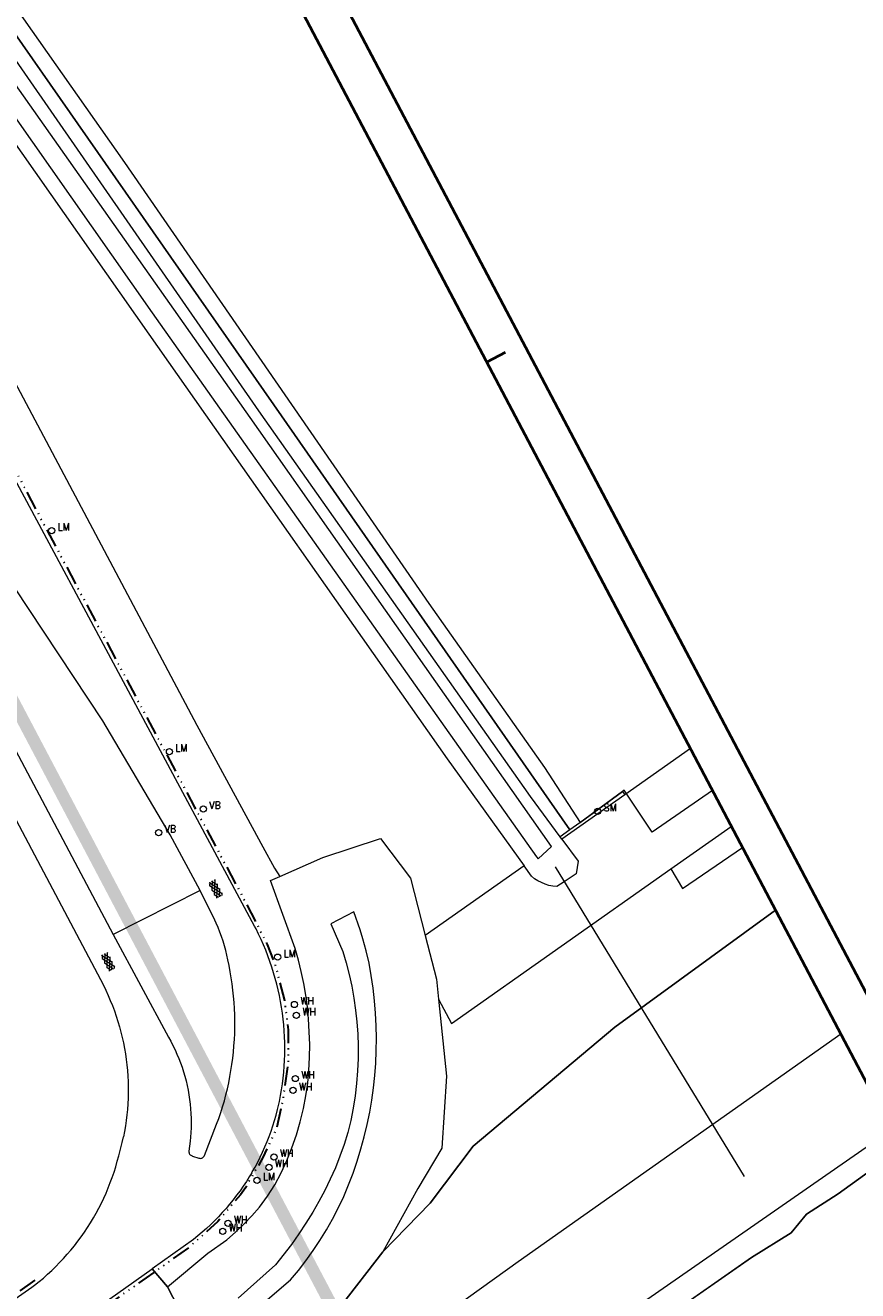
# Model space of a CAD drawing. Header units: metres. Extents: x 148691 to 149199, y 486355 to 486958.
# Tile 91 of 93: x 148992 to 149092, y 486658 to 486811. Entities that reach past the tile are written whole.
import ezdxf

# ---------------------------------------------------------------- set-up
doc = ezdxf.new("R2010")
doc.units = ezdxf.units.M
doc.header["$MEASUREMENT"] = 0
doc.linetypes.add('drainage', pattern=[2.05, -0.25, 0.05, -0.25, 0.05, -0.25, 0.05, -0.25, 0.9])
for name, color, linetype, lineweight in [('BWR-alg-topografie', 7, 'Continuous', 13), ('BWR-best-drain ø 80', 60, 'drainage', 30), ('TOP-L-duiker', 7, 'Continuous', 0), ('TOP-L-terrein schutting raster hek leuning', 7, 'Continuous', 0), ('TOP-L-topo objecten punt', 7, 'Continuous', 0), ('TOP-L-topo objecten vlak', 7, 'Continuous', 0), ('WVB-alg-onderhoek', 7, 'Continuous', 30), ('WVB-alg-werkgrens', 6, 'Continuous', 53)]:
    doc.layers.add(name, color=color, linetype=linetype, lineweight=lineweight)
doc.styles.add('Style-STANDARD', font='STANDARD.shx')

# ---------------------------------------------------------------- blocks, each defined once
blk = doc.blocks.new('16')
at = {"layer": 'TOP-L-topo objecten punt', "color": 7, "linetype": 'Continuous', "lineweight": 0}
blk.add_circle((0, 0), 0.25, dxfattribs=at)
at = {"layer": 'TOP-L-topo objecten punt', "color": 7, "linetype": 'Continuous', "lineweight": 0, "style": 'Style-STANDARD'}
blk.add_text('LM', height=0.6, dxfattribs=at).set_placement((0.483, 0))
blk = doc.blocks.new('302')
at = {"layer": 'TOP-L-topo objecten punt', "color": 7, "linetype": 'Continuous', "lineweight": 0}
blk.add_circle((0, 0), 0.25, dxfattribs=at)
at = {"layer": 'TOP-L-topo objecten punt', "color": 7, "linetype": 'Continuous', "lineweight": 0, "style": 'Style-STANDARD'}
blk.add_text('WH', height=0.6, dxfattribs=at).set_placement((0.483, 0))
blk = doc.blocks.new('131')
at = {"layer": 'TOP-L-topo objecten punt', "color": 7, "linetype": 'Continuous', "lineweight": 0}
blk.add_circle((0, 0), 0.25, dxfattribs=at)
at = {"layer": 'TOP-L-topo objecten punt', "color": 7, "linetype": 'Continuous', "lineweight": 0, "style": 'Style-STANDARD'}
blk.add_text('SM', height=0.6, dxfattribs=at).set_placement((0.483, 0))
blk = doc.blocks.new('14')
at = {"layer": 'TOP-L-topo objecten punt', "color": 7, "linetype": 'Continuous', "lineweight": 0}
blk.add_circle((0, 0), 0.25, dxfattribs=at)
at = {"layer": 'TOP-L-topo objecten punt', "color": 7, "linetype": 'Continuous', "lineweight": 0, "style": 'Style-STANDARD'}
blk.add_text('VB', height=0.6, dxfattribs=at).set_placement((0.483, 0))
blk = doc.blocks.new('ASFALT')
at = {"layer": 'BWR-alg-topografie'}
for p, q in [((1.14, 0.74), (0, 0.08)), ((0.54, 0.74), (0, 0.43)), ((1.48, -0.17), (0, 0.69)), ((0.88, -0.16), (0, 0.35)), ((0.28, -0.16), (0, 0)), ((1.74, 0.74), (0.18, -0.16)), ((2.08, -0.16), (0.52, 0.74)), ((2.11, 0.61), (0.78, -0.16)), ((2.11, 0.17), (1.12, 0.74)), ((2.11, 0.26), (1.38, -0.16)), ((2.11, 0.51), (1.73, 0.74)), ((2.11, -0.09), (1.98, -0.16))]:
    blk.add_line(p, q, dxfattribs=at)

msp = doc.modelspace()

# ---------------------------------------------------------------- linework, layer by layer
at = {"layer": 'BWR-best-drain ø 80', "color": 44, "linetype": 'drainage', "ltscale": 2.5}
msp.add_line((148972.8, 486644.78), (148993.43, 486659.39), dxfattribs=at)
at = {"layer": 'BWR-best-drain ø 80', "color": 44, "linetype": 'drainage', "ltscale": 2.5, "flags": 128}
msp.add_lwpolyline([(148928.85, 486874.01), (148932.61, 486866.85), (148941.85, 486849.29), (148949.94, 486833.93), (148953.8, 486826.62), (148975.46, 486785.68), (149003.91, 486732.19), (149012.41, 486716.27), (149018.64, 486704.63), (149021.17, 486699.71), (149022.14, 486697.21), (149023.25, 486692.93), (149023.69, 486689.42), (149023.69, 486685.46), (149022.99, 486680.66), (149022.28, 486677.53), (149020.65, 486674.02), (149018.53, 486670.36), (149017.93, 486669.51), (149015.23, 486666.28), (149011.66, 486663.11), (149008.8, 486661.08), (148989.97, 486647.74)], dxfattribs=at)
at = {"layer": 'TOP-L-duiker', "color": 7, "linetype": 'Continuous', "lineweight": 0, "flags": 128}
msp.add_lwpolyline([(149055.88, 486709.05), (149078.68, 486671.7)], dxfattribs=at)
at = {"layer": 'TOP-L-terrein schutting raster hek leuning', "color": 7, "linetype": 'Continuous', "lineweight": 0, "flags": 128}
for points in [[(149064.01, 486718.14), (149058.87, 486714.38), (149057.67, 486713.5), (149021.96, 486764.77), (148943.43, 486877.33), (148943.44, 486877.34), (148945.15, 486880.33), (148945.64, 486880.32), (148947.73, 486882.21), (148948.28, 486882.48), (148957.05, 486890.54), (148959.36, 486892.49), (148964.13, 486896.15), (148974.03, 486902.97), (148976.76, 486904.38)], [(149074.84, 486718.27), (149067.59, 486713.22), (149064.2, 486718.31), (149064.01, 486718.14)]]:
    msp.add_lwpolyline(points, dxfattribs=at)
at = {"layer": 'TOP-L-topo objecten vlak', "color": 7, "linetype": 'Continuous', "lineweight": 0}
for p, q in [((149072.18, 486723.32), (149064.27, 486717.74)), ((149069.84, 486708.82), (149077.12, 486713.94)), ((149096.4, 486677.35), (148996.29, 486607.75)), ((149095.64, 486673.69), (149090.01, 486669.63)), ((149090.01, 486669.63), (149086.17, 486667.19)), ((149086.17, 486667.19), (149084.33, 486664.92)), ((149084.33, 486664.92), (149079.56, 486661.96)), ((149079.56, 486661.96), (149068.82, 486654.47))]:
    msp.add_line(p, q, dxfattribs=at)
at = {"layer": 'TOP-L-topo objecten vlak', "color": 7, "linetype": 'Continuous', "lineweight": 0, "flags": 128}
for points in [[(148940.8, 486880.5), (148941.07, 486880.74), (148943.43, 486877.33), (149021.96, 486764.77), (149057.67, 486713.5), (149056.49, 486712.68)], [(149056.49, 486712.68), (149052.9, 486717.55), (149020.17, 486764.05), (148982.74, 486818.03), (148950.73, 486863.29), (148945.14, 486871.26), (148941.37, 486877.93), (148940.8, 486880.5)], [(148932.69, 486877.37), (148933.31, 486876.18), (148935.29, 486872.42), (148947.32, 486849.43), (148966.6, 486812.9), (148985.06, 486778.1), (149012.68, 486726.15), (149020.63, 486711.46), (149022.06, 486708.91), (149022.68, 486707.89)], [(148932.69, 486877.37), (148935, 486875.76), (148939.69, 486868.84), (148943.99, 486863.1), (148954.71, 486847.67), (148977.82, 486814.7), (149006.9, 486773.29), (149042.87, 486722.09), (149052.13, 486709.17)], [(148946.64, 486877.61), (148965.57, 486848.57), (149003.95, 486793.97), (149040.67, 486740.82), (149054.58, 486721.04), (149058.91, 486714.41), (149064.01, 486718.14), (149064.27, 486717.74)], [(148913.67, 486860.56), (149001.42, 486694.77), (149001.71, 486694.17), (149001.99, 486693.56), (149002.25, 486692.94), (149002.5, 486692.32), (149002.74, 486691.69), (149002.96, 486691.05), (149003.16, 486690.41), (149003.35, 486689.77), (149003.53, 486689.12), (149003.68, 486688.47), (149003.83, 486687.82), (149003.95, 486687.16), (149004.07, 486686.5), (149004.16, 486685.83), (149004.24, 486685.17), (149004.31, 486684.5), (149004.35, 486683.83), (149004.39, 486683.16), (149004.4, 486682.49), (149004.4, 486681.82), (149004.39, 486681.15), (149004.36, 486680.48), (149004.31, 486679.81), (149004.24, 486679.14), (149004.16, 486678.47), (149004.07, 486677.81), (149003.96, 486677.15), (149003.83, 486676.49)], [(149013.09, 486706.21), (149009.46, 486712.9), (149001.36, 486726.66), (148988.9, 486745.44), (148964.54, 486791.49), (148958.6, 486801.98), (148943.54, 486824.93), (148925.55, 486859.02)], [(148920.27, 486856.2), (149002.6, 486700.88)], [(148980.58, 486813.95), (149007.28, 486775.85), (149044.71, 486722.9), (149053.65, 486710.25), (149053.82, 486710.02), (149055.45, 486711.5), (149055.44, 486711.51), (149019.11, 486763.24), (148981.58, 486816.49)], [(149019.3, 486672.16), (149019.36, 486672.27), (149019.7, 486672.86), (149020.02, 486673.46), (149020.32, 486674.06), (149020.61, 486674.67), (149020.89, 486675.29), (149021.16, 486675.92), (149021.4, 486676.55), (149021.64, 486677.18), (149021.86, 486677.83), (149022.06, 486678.47), (149022.25, 486679.13), (149022.42, 486679.78), (149022.58, 486680.44), (149022.65, 486680.77), (149022.78, 486681.47), (149022.9, 486682.17), (149023, 486682.88), (149023.09, 486683.59), (149023.16, 486684.29), (149023.22, 486685.01), (149023.26, 486685.72), (149023.28, 486686.43), (149023.29, 486687.15), (149023.28, 486687.86), (149023.26, 486688.57), (149023.21, 486689.28), (149023.16, 486690), (149023.08, 486690.71), (149023, 486691.41), (149022.89, 486692.12), (149022.77, 486692.83), (149022.64, 486693.53), (149022.49, 486694.22), (149022.32, 486694.92), (149022.14, 486695.61), (149021.94, 486696.29), (149021.73, 486696.97), (149021.5, 486697.65), (149021.25, 486698.32), (149021, 486698.99), (149020.72, 486699.65), (149020.43, 486700.3), (149020.13, 486700.95), (149019.82, 486701.58), (149019.65, 486701.9), (148974.88, 486785.35)], [(149064.27, 486717.74), (149056.7, 486712.4)], [(149022.68, 486707.89), (149027.88, 486710.17), (149034.84, 486712.47), (149038.44, 486707.68), (149040.22, 486700.78)], [(149056.7, 486712.4), (149058.66, 486709.73), (149058.43, 486708.22), (149056.98, 486707.26), (149056.08, 486706.67), (149055.6, 486706.72), (149055.13, 486706.82), (149054.67, 486706.96), (149054.23, 486707.15), (149053.8, 486707.37), (149053.39, 486707.63), (149053.02, 486707.93), (149052.13, 486709.17)], [(149056.7, 486712.4), (149056.49, 486712.68)], [(149069.84, 486708.82), (149071.24, 486706.44), (149078.47, 486711.38)], [(149052.13, 486709.17), (149040.22, 486700.78)], [(149041.83, 486693.1), (149043.4, 486690.17), (149069.84, 486708.82)], [(149009.16, 486658.43), (149014.02, 486662.47), (149016.28, 486664.09), (149017.35, 486665), (149018.36, 486665.96), (149019.32, 486666.97), (149020.22, 486668.03), (149021.19, 486669.34), (149022.07, 486670.72), (149022.84, 486672.17), (149023.54, 486673.66), (149024.15, 486675.19), (149024.68, 486676.75), (149025.14, 486678.33), (149025.53, 486679.92), (149025.83, 486681.44), (149026.05, 486682.97), (149026.19, 486684.52), (149026.27, 486686.07), (149026.29, 486687.63), (149026.24, 486689.18), (149026.15, 486690.73), (149026.01, 486692.16), (149025.82, 486693.59), (149025.57, 486695.01), (149025.28, 486696.42), (149024.94, 486697.81), (149024.55, 486699.2), (149021.57, 486707.4), (149022.68, 486707.89)], [(149013.09, 486706.21), (149002.6, 486700.88)], [(149012.02, 486674.24), (149012.1, 486674.2), (149012.14, 486674.19), (149012.92, 486673.94), (149012.92, 486673.94), (149013.01, 486673.92), (149013.11, 486673.91), (149013.2, 486673.93), (149013.29, 486673.95), (149013.38, 486673.99), (149013.45, 486674.05), (149013.52, 486674.12), (149013.57, 486674.19), (149013.61, 486674.27), (149015.07, 486678.01), (149015.33, 486678.71), (149015.56, 486679.42), (149015.79, 486680.14), (149016, 486680.85), (149016.19, 486681.58), (149016.36, 486682.3), (149016.53, 486683.03), (149016.67, 486683.77), (149016.8, 486684.5), (149016.92, 486685.24), (149017.02, 486685.98), (149017.1, 486686.73), (149017.16, 486687.47), (149017.21, 486688.22), (149017.25, 486688.97), (149017.27, 486689.72), (149017.27, 486690.46), (149017.26, 486691.21), (149017.23, 486691.96), (149017.18, 486692.71), (149017.12, 486693.45), (149017.04, 486694.19), (149016.95, 486694.94), (149016.84, 486695.68), (149016.72, 486696.41), (149016.58, 486697.15), (149016.43, 486697.85), (149016.31, 486698.42), (149016.17, 486698.98), (149016.01, 486699.54), (149015.85, 486700.1), (149015.66, 486700.65), (149015.46, 486701.2), (149015.25, 486701.74), (149015.02, 486702.28), (149014.86, 486702.62), (149013.09, 486706.21)], [(149082.45, 486703.84), (149063.07, 486689.73), (149046.01, 486675.37), (149040.81, 486668.51), (149035.12, 486662.64), (149029.99, 486656.03), (149024.58, 486649.99), (149020.42, 486648.53), (149016.68, 486649.37), (149014.24, 486650.69), (149011.06, 486654.68), (149009.16, 486658.43)], [(149019.24, 486655.21), (149023.98, 486659.26), (149024.93, 486660.4), (149025.84, 486661.57), (149026.71, 486662.78), (149027.53, 486664.01), (149028.31, 486665.28), (149029.04, 486666.57), (149029.74, 486667.92), (149030.39, 486669.3), (149030.98, 486670.71), (149031.52, 486672.13), (149032.02, 486673.58), (149032.46, 486675.04), (149032.86, 486676.52), (149033.22, 486678), (149033.52, 486679.46), (149033.77, 486680.93), (149033.98, 486682.41), (149034.14, 486683.9), (149034.26, 486685.39), (149034.32, 486686.89), (149034.34, 486688.38), (149034.31, 486689.89), (149034.24, 486691.41), (149034.11, 486692.92), (149033.94, 486694.43), (149033.72, 486695.94), (149033.44, 486697.43), (149033.11, 486698.91), (149032.71, 486700.37), (149032.37, 486701.47), (149031.6, 486703.65), (149028.82, 486702.19), (149030.28, 486698.86), (149030.69, 486697.47), (149031.05, 486696.07), (149031.36, 486694.66), (149031.62, 486693.23), (149031.83, 486691.79), (149031.98, 486690.35), (149032.08, 486688.9), (149032.13, 486687.46), (149032.13, 486685.95), (149032.07, 486684.45), (149031.95, 486682.94), (149031.77, 486681.44), (149031.54, 486679.95), (149031.23, 486678.48), (149030.87, 486677.02), (149030.44, 486675.58), (149029.94, 486674.17), (149029.38, 486672.77), (149028.77, 486671.4), (149028.1, 486670.05), (149027.4, 486668.72), (149026.65, 486667.41), (149025.84, 486666.09), (149024.99, 486664.79), (149024.08, 486663.52), (149022.15, 486661.08), (149017.66, 486657.06)], [(149035.12, 486662.64), (149040.81, 486668.51), (149046.01, 486675.37), (149063.07, 486689.73), (149082.45, 486703.84)], [(149002.6, 486700.88), (149009.25, 486688.51), (149009.53, 486688.02), (149009.8, 486687.51), (149010.05, 486687), (149010.28, 486686.48), (149010.5, 486685.96), (149010.71, 486685.42), (149010.9, 486684.89), (149011.08, 486684.34), (149011.24, 486683.8), (149011.38, 486683.25), (149011.52, 486682.69), (149011.63, 486682.13), (149011.73, 486681.57), (149011.81, 486681.01), (149011.88, 486680.44), (149011.93, 486679.87), (149011.96, 486679.3), (149011.98, 486678.73), (149011.99, 486678.16), (149011.98, 486677.59), (149011.95, 486677.03), (149011.9, 486676.46), (149011.86, 486676), (149011.73, 486674.77), (149011.72, 486674.68), (149011.74, 486674.59), (149011.77, 486674.5), (149011.81, 486674.42), (149011.87, 486674.35), (149011.94, 486674.28), (149012.02, 486674.24)], [(149040.22, 486700.78), (149041.58, 486695.53), (149041.83, 486693.1)], [(149041.83, 486693.1), (149042.79, 486683.8), (149042.22, 486675.12), (149039.33, 486670.28), (149035.12, 486662.64)], [(149090.32, 486688.9), (149051.42, 486661.43), (148988.8, 486616.5), (148984.33, 486613.41)], [(148989.97, 486656.39), (148992.8, 486658.37), (148993.13, 486658.63), (148993.66, 486659.05), (148994.18, 486659.48), (148994.68, 486659.93), (148995.18, 486660.39), (148995.67, 486660.86), (148996.14, 486661.34), (148996.6, 486661.83), (148997.05, 486662.34), (148997.49, 486662.85), (148997.92, 486663.37), (148998.33, 486663.91), (148998.73, 486664.45), (148999.12, 486665), (148999.5, 486665.57), (148999.86, 486666.14), (149000.21, 486666.72), (149000.54, 486667.3), (149000.86, 486667.9), (149001.17, 486668.5), (149001.46, 486669.11), (149001.74, 486669.73), (149002, 486670.35), (149002.25, 486670.98), (149002.48, 486671.61), (149002.7, 486672.25), (149002.9, 486672.9), (149003.09, 486673.55), (149003.26, 486674.2), (149003.35, 486674.53), (149003.53, 486675.18), (149003.69, 486675.83), (149003.83, 486676.49)], [(148999.31, 486606.33), (149010.48, 486613.9), (149038.86, 486634.91), (149048.98, 486641.85), (149053.71, 486643.88), (149055.64, 486646.63), (149058.37, 486647.9), (149061.74, 486649.99), (149064.61, 486651.11), (149068.82, 486654.47), (149079.56, 486661.96), (149084.33, 486664.92), (149086.17, 486667.19), (149090.01, 486669.63), (149095.64, 486673.69), (149097.87, 486674.57)], [(149019.3, 486672.16), (149019.01, 486671.69), (149018.65, 486671.11), (149018.27, 486670.55), (149017.89, 486669.99), (149017.48, 486669.45), (149017.07, 486668.91), (149016.64, 486668.38), (149016.2, 486667.86), (149015.75, 486667.36), (149015.29, 486666.86), (149014.81, 486666.38), (149014.33, 486665.91), (149013.83, 486665.44), (149013.32, 486664.99), (149012.8, 486664.56), (149012.27, 486664.13), (149007.29, 486660.6), (149009.16, 486658.43)], [(149009.16, 486658.43), (149011.06, 486654.68), (149014.24, 486650.69), (149016.68, 486649.37), (149020.42, 486648.53), (149024.58, 486649.99), (149029.99, 486656.03), (149035.12, 486662.64)], [(148992.62, 486650.19), (148993.91, 486651.11), (149007.29, 486660.6)], [(149009.16, 486658.43), (149007.29, 486660.6)]]:
    msp.add_lwpolyline(points, dxfattribs=at)
at = {"layer": 'WVB-alg-onderhoek', "lineweight": 40, "ltscale": 500}
for p, q in [((149198.91, 486493.56), (148954.15, 486958.01)), ((149049.84, 486771.07), (149047.63, 486769.9))]:
    msp.add_line(p, q, dxfattribs=at)
msp.add_3dface([(148700.49, 486813.03), (148938.26, 486361.85), (149192.16, 486495.65), (148954.39, 486946.83)], dxfattribs=at)
at = {"layer": 'WVB-alg-werkgrens', "linetype": 'Continuous', "ltscale": 2.5, "const_width": 1.5, "flags": 128}
msp.add_lwpolyline([(148874.41, 486581.38), (148933.42, 486497.81), (149000.22, 486545.16), (149005.05, 486538.41), (149067.78, 486582.43), (148982.15, 486744.92), (148917.07, 486677.65), (148942.66, 486628.24)], close=True, dxfattribs=at)

# ---------------------------------------------------------------- block references
at = {"layer": 'BWR-alg-topografie', "rotation": 117.8105198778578}
for p in [(149015.68, 486705.6), (149002.72, 486696.81)]:
    msp.add_blockref('ASFALT', p, dxfattribs=at)
at = {"layer": 'TOP-L-topo objecten punt', "color": 7, "linetype": 'Continuous', "lineweight": 0, "xscale": 1.5, "yscale": 1.5, "zscale": 1.5}
for name, p in [('16', (148995.19, 486749.6)), ('16', (149009.38, 486722.95)), ('14', (149013.46, 486716.04)), ('131', (149061.01, 486715.75)), ('14', (149008.08, 486713.19)), ('16', (149022.43, 486698.17)), ('302', (149024.45, 486692.46)), ('302', (149024.69, 486691.14)), ('302', (149024.56, 486683.53)), ('302', (149024.28, 486682.1)), ('302', (149021.98, 486674.08)), ('302', (149021.37, 486672.83)), ('16', (149019.94, 486671.26)), ('302', (149015.81, 486665.1)), ('302', (149016.44, 486666.07))]:
    msp.add_blockref(name, p, dxfattribs=at)

doc.saveas('drawing.dxf')
